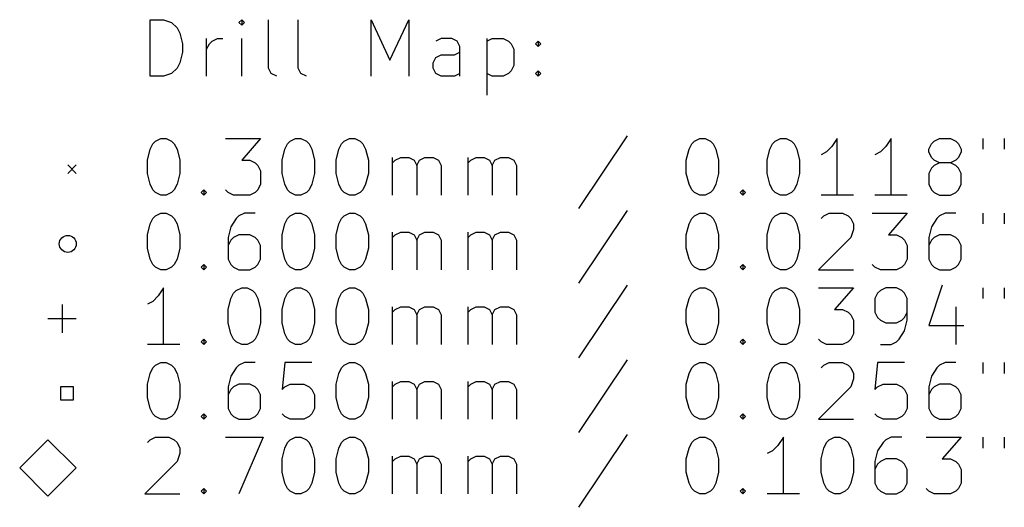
# Model space of a CAD drawing. Header units: millimetres. Extents: x 30 to 100.1, y -83.7 to -32.
# Tile 1 of 3: x 30 to 64.8, y -83.4 to -66.1. Entities that reach past the tile are written whole.
import ezdxf

# ---------------------------------------------------------------- set-up
doc = ezdxf.new("R2010")
doc.units = ezdxf.units.MM
doc.layers.add('BLACK', color=250, linetype='CONTINUOUS')

msp = doc.modelspace()

# ---------------------------------------------------------------- linework, layer by layer
at = {"layer": 'BLACK', "linetype": 'CONTINUOUS'}
for p, q in [((34.582768, -68.139838), (34.582768, -66.139838)), ((34.582768, -66.139838), (35.058958, -66.139838)), ((35.058958, -66.139838), (35.344673, -66.235076)), ((35.344673, -66.235076), (35.535149, -66.425552)), ((35.535149, -66.425552), (35.630387, -66.616028)), ((37.820863, -66.139838), (37.725625, -66.235076)), ((37.725625, -66.235076), (37.820863, -66.330314)), ((37.916101, -66.235076), (37.820863, -66.139838)), ((37.820863, -66.139838), (37.820863, -66.330314)), ((37.820863, -66.330314), (37.916101, -66.235076)), ((38.773244, -67.854123), (38.773244, -66.139838)), ((39.820863, -67.854123), (39.820863, -66.139838)), ((42.392292, -68.139838), (42.392292, -66.139838)), ((42.392292, -66.139838), (43.058959, -67.568409)), ((43.058959, -67.568409), (43.725625, -66.139838)), ((43.725625, -66.139838), (43.725625, -68.139838)), ((35.630387, -66.616028), (35.725625, -66.99698)), ((36.582768, -68.139838), (36.582768, -66.806504)), ((36.773244, -66.901742), (36.96372, -66.806504)), ((36.96372, -66.806504), (37.154197, -66.806504)), ((37.820863, -68.139838), (37.820863, -66.806504)), ((44.868482, -66.806504), (44.678006, -66.901742)), ((45.249435, -66.806504), (44.868482, -66.806504)), ((45.439911, -66.901742), (45.249435, -66.806504)), ((46.48753, -66.806504), (46.48753, -68.806504)), ((46.48753, -66.901742), (46.678006, -66.806504)), ((46.678006, -66.806504), (47.058959, -66.806504)), ((47.058959, -66.806504), (47.249435, -66.901742)), ((35.725625, -66.99698), (35.725625, -67.282695)), ((36.582768, -67.187457), (36.678006, -66.99698)), ((36.678006, -66.99698), (36.773244, -66.901742)), ((45.535149, -67.092219), (45.439911, -66.901742)), ((45.535149, -68.139838), (45.535149, -67.092219)), ((47.249435, -66.901742), (47.344673, -66.99698)), ((47.344673, -66.99698), (47.439911, -67.187457)), ((48.201816, -66.99698), (48.297054, -66.901742)), ((48.297054, -67.092219), (48.201816, -66.99698)), ((48.297054, -66.901742), (48.392292, -66.99698)), ((48.297054, -66.901742), (48.297054, -67.092219)), ((48.392292, -66.99698), (48.297054, -67.092219)), ((35.725625, -67.282695), (35.630387, -67.663647)), ((44.582768, -67.663647), (44.678006, -67.473171)), ((44.678006, -67.473171), (44.868482, -67.377933)), ((44.868482, -67.377933), (45.344673, -67.377933)), ((45.344673, -67.377933), (45.535149, -67.282695)), ((47.439911, -67.187457), (47.439911, -67.758885)), ((35.535149, -67.854123), (35.344673, -68.0446)), ((35.630387, -67.663647), (35.535149, -67.854123)), ((38.868482, -68.0446), (38.773244, -67.854123)), ((39.916101, -68.0446), (39.820863, -67.854123)), ((44.582768, -67.854123), (44.582768, -67.663647)), ((44.678006, -68.0446), (44.582768, -67.854123)), ((47.439911, -67.758885), (47.344673, -67.949361)), ((35.058958, -68.139838), (34.582768, -68.139838)), ((35.344673, -68.0446), (35.058958, -68.139838)), ((39.058958, -68.139838), (38.868482, -68.0446)), ((40.106577, -68.139838), (39.916101, -68.0446)), ((44.868482, -68.139838), (44.678006, -68.0446)), ((45.344673, -68.139838), (44.868482, -68.139838)), ((45.535149, -68.0446), (45.344673, -68.139838)), ((46.678006, -68.139838), (46.48753, -68.0446)), ((47.058959, -68.139838), (46.678006, -68.139838)), ((47.249435, -68.0446), (47.058959, -68.139838)), ((47.344673, -67.949361), (47.249435, -68.0446)), ((48.201816, -68.0446), (48.297054, -67.949361)), ((48.297054, -68.139838), (48.201816, -68.0446)), ((48.297054, -67.949361), (48.392292, -68.0446)), ((48.297054, -67.949361), (48.297054, -68.139838)), ((48.392292, -68.0446), (48.297054, -68.139838)), ((51.439912, -70.2446), (49.725627, -72.816028)), ((34.582768, -70.72079), (34.678006, -70.530314)), ((34.678006, -70.530314), (34.773244, -70.435076)), ((34.773244, -70.435076), (34.96372, -70.339838)), ((34.96372, -70.339838), (35.154197, -70.339838)), ((35.154197, -70.339838), (35.344673, -70.435076)), ((35.344673, -70.435076), (35.439911, -70.530314)), ((35.439911, -70.530314), (35.535149, -70.72079)), ((37.249435, -70.339838), (38.48753, -70.339838)), ((38.48753, -70.339838), (37.820863, -71.101742)), ((39.344673, -70.72079), (39.439911, -70.530314)), ((39.439911, -70.530314), (39.535149, -70.435076)), ((39.535149, -70.435076), (39.725625, -70.339838)), ((39.725625, -70.339838), (39.916102, -70.339838)), ((39.916102, -70.339838), (40.106578, -70.435076)), ((40.106578, -70.435076), (40.201816, -70.530314)), ((40.201816, -70.530314), (40.297054, -70.72079)), ((41.249435, -70.72079), (41.344673, -70.530314)), ((41.344673, -70.530314), (41.439911, -70.435076)), ((41.439911, -70.435076), (41.630387, -70.339838)), ((41.630387, -70.339838), (41.820864, -70.339838)), ((41.820864, -70.339838), (42.01134, -70.435076)), ((42.01134, -70.435076), (42.106578, -70.530314)), ((42.106578, -70.530314), (42.201816, -70.72079)), ((53.630389, -70.72079), (53.725627, -70.530314)), ((53.725627, -70.530314), (53.820865, -70.435076)), ((53.820865, -70.435076), (54.011341, -70.339838)), ((54.011341, -70.339838), (54.201818, -70.339838)), ((54.201818, -70.339838), (54.392294, -70.435076)), ((54.392294, -70.435076), (54.487532, -70.530314)), ((54.487532, -70.530314), (54.58277, -70.72079)), ((56.487532, -70.72079), (56.58277, -70.530314)), ((56.58277, -70.530314), (56.678008, -70.435076)), ((56.678008, -70.435076), (56.868484, -70.339838)), ((56.868484, -70.339838), (57.058961, -70.339838)), ((57.058961, -70.339838), (57.249437, -70.435076)), ((57.249437, -70.435076), (57.344675, -70.530314)), ((57.344675, -70.530314), (57.439913, -70.72079)), ((58.678008, -70.625552), (58.487532, -70.816028)), ((58.868484, -70.339838), (58.678008, -70.625552)), ((58.868484, -72.339838), (58.868484, -70.339838)), ((60.58277, -70.625552), (60.392294, -70.816028)), ((60.773246, -70.339838), (60.58277, -70.625552)), ((60.773246, -72.339838), (60.773246, -70.339838)), ((62.10658, -70.72079), (62.201818, -70.530314)), ((62.201818, -70.530314), (62.297056, -70.435076)), ((62.297056, -70.435076), (62.487532, -70.339838)), ((62.487532, -70.339838), (62.868485, -70.339838)), ((62.868485, -70.339838), (63.058961, -70.435076)), ((63.058961, -70.435076), (63.154199, -70.530314)), ((63.154199, -70.530314), (63.249437, -70.72079)), ((64.011342, -70.339838), (64.011342, -70.72079)), ((64.773247, -70.339838), (64.773247, -70.72079)), ((34.48753, -71.101742), (34.582768, -70.72079)), ((35.535149, -70.72079), (35.630387, -71.101742)), ((39.249435, -71.101742), (39.344673, -70.72079)), ((40.297054, -70.72079), (40.392292, -71.101742)), ((41.154197, -71.101742), (41.249435, -70.72079)), ((42.201816, -70.72079), (42.297054, -71.101742)), ((53.535151, -71.101742), (53.630389, -70.72079)), ((54.58277, -70.72079), (54.678008, -71.101742)), ((56.392294, -71.101742), (56.487532, -70.72079)), ((57.439913, -70.72079), (57.535151, -71.101742)), ((58.487532, -70.816028), (58.297056, -70.911266)), ((60.392294, -70.816028), (60.201818, -70.911266)), ((62.10658, -70.816028), (62.10658, -70.72079)), ((62.201818, -71.006504), (62.10658, -70.816028)), ((63.249437, -70.816028), (63.154199, -71.006504)), ((63.249437, -70.72079), (63.249437, -70.816028)), ((31.675, -71.275), (31.975, -71.575)), ((31.975, -71.275), (31.675, -71.575)), ((34.48753, -71.577933), (34.48753, -71.101742)), ((35.630387, -71.101742), (35.630387, -71.577933)), ((37.820863, -71.101742), (38.106578, -71.101742)), ((38.106578, -71.101742), (38.297054, -71.19698)), ((38.297054, -71.19698), (38.392292, -71.292219)), ((38.392292, -71.292219), (38.48753, -71.482695)), ((39.249435, -71.577933), (39.249435, -71.101742)), ((40.392292, -71.101742), (40.392292, -71.577933)), ((41.154197, -71.577933), (41.154197, -71.101742)), ((42.297054, -71.101742), (42.297054, -71.577933)), ((43.154197, -72.339838), (43.154197, -71.006504)), ((43.154197, -71.19698), (43.249435, -71.101742)), ((43.249435, -71.101742), (43.439911, -71.006504)), ((43.439911, -71.006504), (43.725626, -71.006504)), ((43.725626, -71.006504), (43.916102, -71.101742)), ((43.916102, -71.101742), (44.01134, -71.292219)), ((44.01134, -71.292219), (44.106578, -71.101742)), ((44.01134, -71.292219), (44.01134, -72.339838)), ((44.106578, -71.101742), (44.297054, -71.006504)), ((44.297054, -71.006504), (44.582768, -71.006504)), ((44.582768, -71.006504), (44.773245, -71.101742)), ((44.773245, -71.101742), (44.868483, -71.292219)), ((44.868483, -71.292219), (44.868483, -72.339838)), ((45.820864, -72.339838), (45.820864, -71.006504)), ((45.820864, -71.19698), (45.916102, -71.101742)), ((45.916102, -71.101742), (46.106578, -71.006504)), ((46.106578, -71.006504), (46.392293, -71.006504)), ((46.392293, -71.006504), (46.582769, -71.101742)), ((46.582769, -71.101742), (46.678007, -71.292219)), ((46.678007, -71.292219), (46.773245, -71.101742)), ((46.678007, -71.292219), (46.678007, -72.339838)), ((46.773245, -71.101742), (46.963721, -71.006504)), ((46.963721, -71.006504), (47.249435, -71.006504)), ((47.249435, -71.006504), (47.439912, -71.101742)), ((47.439912, -71.101742), (47.53515, -71.292219)), ((47.53515, -71.292219), (47.53515, -72.339838)), ((53.535151, -71.577933), (53.535151, -71.101742)), ((54.678008, -71.101742), (54.678008, -71.577933)), ((56.392294, -71.577933), (56.392294, -71.101742)), ((57.535151, -71.101742), (57.535151, -71.577933)), ((62.297056, -71.101742), (62.201818, -71.006504)), ((62.297056, -71.292219), (62.201818, -71.387457)), ((62.487532, -71.19698), (62.297056, -71.101742)), ((62.487532, -71.19698), (62.297056, -71.292219)), ((62.868485, -71.19698), (62.487532, -71.19698)), ((63.058961, -71.101742), (62.868485, -71.19698)), ((63.058961, -71.292219), (62.868485, -71.19698)), ((63.154199, -71.006504), (63.058961, -71.101742)), ((63.154199, -71.387457), (63.058961, -71.292219)), ((34.582768, -71.958885), (34.48753, -71.577933)), ((35.630387, -71.577933), (35.535149, -71.958885)), ((38.48753, -71.482695), (38.48753, -71.958885)), ((39.344673, -71.958885), (39.249435, -71.577933)), ((40.392292, -71.577933), (40.297054, -71.958885)), ((41.249435, -71.958885), (41.154197, -71.577933)), ((42.297054, -71.577933), (42.201816, -71.958885)), ((53.630389, -71.958885), (53.535151, -71.577933)), ((54.678008, -71.577933), (54.58277, -71.958885)), ((56.487532, -71.958885), (56.392294, -71.577933)), ((57.535151, -71.577933), (57.439913, -71.958885)), ((62.201818, -71.387457), (62.10658, -71.577933)), ((62.10658, -71.577933), (62.10658, -71.958885)), ((63.249437, -71.577933), (63.154199, -71.387457)), ((63.249437, -71.958885), (63.249437, -71.577933)), ((34.678006, -72.149361), (34.582768, -71.958885)), ((35.535149, -71.958885), (35.439911, -72.149361)), ((38.48753, -71.958885), (38.392292, -72.149361)), ((39.439911, -72.149361), (39.344673, -71.958885)), ((40.297054, -71.958885), (40.201816, -72.149361)), ((41.344673, -72.149361), (41.249435, -71.958885)), ((42.201816, -71.958885), (42.106578, -72.149361)), ((53.725627, -72.149361), (53.630389, -71.958885)), ((54.58277, -71.958885), (54.487532, -72.149361)), ((56.58277, -72.149361), (56.487532, -71.958885)), ((57.439913, -71.958885), (57.344675, -72.149361)), ((62.10658, -71.958885), (62.201818, -72.149361)), ((63.154199, -72.149361), (63.249437, -71.958885)), ((34.773244, -72.2446), (34.678006, -72.149361)), ((34.96372, -72.339838), (34.773244, -72.2446)), ((35.154197, -72.339838), (34.96372, -72.339838)), ((35.344673, -72.2446), (35.154197, -72.339838)), ((35.439911, -72.149361), (35.344673, -72.2446)), ((36.392292, -72.2446), (36.48753, -72.149361)), ((36.48753, -72.339838), (36.392292, -72.2446)), ((36.48753, -72.149361), (36.582768, -72.2446)), ((36.48753, -72.149361), (36.48753, -72.339838)), ((36.582768, -72.2446), (36.48753, -72.339838)), ((37.344673, -72.2446), (37.249435, -72.149361)), ((37.535149, -72.339838), (37.344673, -72.2446)), ((38.106578, -72.339838), (37.535149, -72.339838)), ((38.297054, -72.2446), (38.106578, -72.339838)), ((38.392292, -72.149361), (38.297054, -72.2446)), ((39.535149, -72.2446), (39.439911, -72.149361)), ((39.725625, -72.339838), (39.535149, -72.2446)), ((39.916102, -72.339838), (39.725625, -72.339838)), ((40.106578, -72.2446), (39.916102, -72.339838)), ((40.201816, -72.149361), (40.106578, -72.2446)), ((41.439911, -72.2446), (41.344673, -72.149361)), ((41.630387, -72.339838), (41.439911, -72.2446)), ((41.820864, -72.339838), (41.630387, -72.339838)), ((42.01134, -72.2446), (41.820864, -72.339838)), ((42.106578, -72.149361), (42.01134, -72.2446)), ((53.820865, -72.2446), (53.725627, -72.149361)), ((54.011341, -72.339838), (53.820865, -72.2446)), ((54.201818, -72.339838), (54.011341, -72.339838)), ((54.392294, -72.2446), (54.201818, -72.339838)), ((54.487532, -72.149361), (54.392294, -72.2446)), ((55.439913, -72.2446), (55.535151, -72.149361)), ((55.535151, -72.339838), (55.439913, -72.2446)), ((55.535151, -72.149361), (55.630389, -72.2446)), ((55.535151, -72.149361), (55.535151, -72.339838)), ((55.630389, -72.2446), (55.535151, -72.339838)), ((56.678008, -72.2446), (56.58277, -72.149361)), ((56.868484, -72.339838), (56.678008, -72.2446)), ((57.058961, -72.339838), (56.868484, -72.339838)), ((57.249437, -72.2446), (57.058961, -72.339838)), ((57.344675, -72.149361), (57.249437, -72.2446)), ((59.439913, -72.339838), (58.297056, -72.339838)), ((61.344675, -72.339838), (60.201818, -72.339838)), ((62.201818, -72.149361), (62.297056, -72.2446)), ((62.297056, -72.2446), (62.487532, -72.339838)), ((62.487532, -72.339838), (62.868485, -72.339838)), ((62.868485, -72.339838), (63.058961, -72.2446)), ((63.058961, -72.2446), (63.154199, -72.149361)), ((34.678006, -73.170314), (34.773244, -73.075076)), ((34.773244, -73.075076), (34.96372, -72.979838)), ((34.96372, -72.979838), (35.154197, -72.979838)), ((35.154197, -72.979838), (35.344673, -73.075076)), ((35.344673, -73.075076), (35.439911, -73.170314)), ((37.725625, -73.075076), (37.630387, -73.170314)), ((37.916101, -72.979838), (37.725625, -73.075076)), ((38.297054, -72.979838), (37.916101, -72.979838)), ((39.439911, -73.170314), (39.535149, -73.075076)), ((39.535149, -73.075076), (39.725625, -72.979838)), ((39.725625, -72.979838), (39.916102, -72.979838)), ((39.916102, -72.979838), (40.106578, -73.075076)), ((40.106578, -73.075076), (40.201816, -73.170314)), ((41.344673, -73.170314), (41.439911, -73.075076)), ((41.439911, -73.075076), (41.630387, -72.979838)), ((41.630387, -72.979838), (41.820864, -72.979838)), ((41.820864, -72.979838), (42.01134, -73.075076)), ((42.01134, -73.075076), (42.106578, -73.170314)), ((51.439912, -72.8846), (49.725627, -75.456028)), ((53.725627, -73.170314), (53.820865, -73.075076)), ((53.820865, -73.075076), (54.011341, -72.979838)), ((54.011341, -72.979838), (54.201818, -72.979838)), ((54.201818, -72.979838), (54.392294, -73.075076)), ((54.392294, -73.075076), (54.487532, -73.170314)), ((56.58277, -73.170314), (56.678008, -73.075076)), ((56.678008, -73.075076), (56.868484, -72.979838)), ((56.868484, -72.979838), (57.058961, -72.979838)), ((57.058961, -72.979838), (57.249437, -73.075076)), ((57.249437, -73.075076), (57.344675, -73.170314)), ((58.297056, -73.170314), (58.392294, -73.075076)), ((58.392294, -73.075076), (58.58277, -72.979838)), ((58.58277, -72.979838), (59.058961, -72.979838)), ((59.058961, -72.979838), (59.249437, -73.075076)), ((59.249437, -73.075076), (59.344675, -73.170314)), ((60.10658, -72.979838), (61.344675, -72.979838)), ((61.344675, -72.979838), (60.678008, -73.741742)), ((62.487532, -73.075076), (62.392294, -73.170314)), ((62.678008, -72.979838), (62.487532, -73.075076)), ((63.058961, -72.979838), (62.678008, -72.979838)), ((64.011342, -72.979838), (64.011342, -73.36079)), ((64.773247, -72.979838), (64.773247, -73.36079)), ((34.48753, -73.741742), (34.582768, -73.36079)), ((34.582768, -73.36079), (34.678006, -73.170314)), ((35.439911, -73.170314), (35.535149, -73.36079)), ((35.535149, -73.36079), (35.630387, -73.741742)), ((37.630387, -73.170314), (37.439911, -73.456028)), ((39.249435, -73.741742), (39.344673, -73.36079)), ((39.344673, -73.36079), (39.439911, -73.170314)), ((40.201816, -73.170314), (40.297054, -73.36079)), ((40.297054, -73.36079), (40.392292, -73.741742)), ((41.154197, -73.741742), (41.249435, -73.36079)), ((41.249435, -73.36079), (41.344673, -73.170314)), ((42.106578, -73.170314), (42.201816, -73.36079)), ((42.201816, -73.36079), (42.297054, -73.741742)), ((53.535151, -73.741742), (53.630389, -73.36079)), ((53.630389, -73.36079), (53.725627, -73.170314)), ((54.487532, -73.170314), (54.58277, -73.36079)), ((54.58277, -73.36079), (54.678008, -73.741742)), ((56.392294, -73.741742), (56.487532, -73.36079)), ((56.487532, -73.36079), (56.58277, -73.170314)), ((57.344675, -73.170314), (57.439913, -73.36079)), ((57.439913, -73.36079), (57.535151, -73.741742)), ((59.344675, -73.170314), (59.439913, -73.36079)), ((59.439913, -73.36079), (59.439913, -73.551266)), ((62.392294, -73.170314), (62.201818, -73.456028)), ((34.48753, -74.217933), (34.48753, -73.741742)), ((35.630387, -73.741742), (35.630387, -74.217933)), ((37.439911, -73.456028), (37.344673, -73.83698)), ((37.725625, -73.741742), (37.535149, -73.83698)), ((38.106578, -73.741742), (37.725625, -73.741742)), ((38.297054, -73.83698), (38.106578, -73.741742)), ((39.249435, -74.217933), (39.249435, -73.741742)), ((40.392292, -73.741742), (40.392292, -74.217933)), ((41.154197, -74.217933), (41.154197, -73.741742)), ((42.297054, -73.741742), (42.297054, -74.217933)), ((43.154197, -74.979838), (43.154197, -73.646504)), ((43.154197, -73.83698), (43.249435, -73.741742)), ((43.249435, -73.741742), (43.439911, -73.646504)), ((43.439911, -73.646504), (43.725626, -73.646504)), ((43.725626, -73.646504), (43.916102, -73.741742)), ((43.916102, -73.741742), (44.01134, -73.932219)), ((44.01134, -73.932219), (44.106578, -73.741742)), ((44.106578, -73.741742), (44.297054, -73.646504)), ((44.297054, -73.646504), (44.582768, -73.646504)), ((44.582768, -73.646504), (44.773245, -73.741742)), ((44.773245, -73.741742), (44.868483, -73.932219)), ((45.820864, -74.979838), (45.820864, -73.646504)), ((45.820864, -73.83698), (45.916102, -73.741742)), ((45.916102, -73.741742), (46.106578, -73.646504)), ((46.106578, -73.646504), (46.392293, -73.646504)), ((46.392293, -73.646504), (46.582769, -73.741742)), ((46.582769, -73.741742), (46.678007, -73.932219)), ((46.678007, -73.932219), (46.773245, -73.741742)), ((46.773245, -73.741742), (46.963721, -73.646504)), ((46.963721, -73.646504), (47.249435, -73.646504)), ((47.249435, -73.646504), (47.439912, -73.741742)), ((47.439912, -73.741742), (47.53515, -73.932219)), ((53.535151, -74.217933), (53.535151, -73.741742)), ((54.678008, -73.741742), (54.678008, -74.217933)), ((56.392294, -74.217933), (56.392294, -73.741742)), ((57.535151, -73.741742), (57.535151, -74.217933)), ((59.439913, -73.551266), (59.344675, -73.83698)), ((60.678008, -73.741742), (60.963723, -73.741742)), ((60.963723, -73.741742), (61.154199, -73.83698)), ((62.201818, -73.456028), (62.10658, -73.83698)), ((62.487532, -73.741742), (62.297056, -73.83698)), ((62.868485, -73.741742), (62.487532, -73.741742)), ((63.058961, -73.83698), (62.868485, -73.741742)), ((37.344673, -73.83698), (37.344673, -74.598885)), ((37.439911, -73.932219), (37.344673, -74.122695)), ((37.535149, -73.83698), (37.439911, -73.932219)), ((38.392292, -73.932219), (38.297054, -73.83698)), ((38.48753, -74.122695), (38.392292, -73.932219)), ((44.01134, -73.932219), (44.01134, -74.979838)), ((44.868483, -73.932219), (44.868483, -74.979838)), ((46.678007, -73.932219), (46.678007, -74.979838)), ((47.53515, -73.932219), (47.53515, -74.979838)), ((59.344675, -73.83698), (58.201818, -74.979838)), ((61.154199, -73.83698), (61.249437, -73.932219)), ((61.249437, -73.932219), (61.344675, -74.122695)), ((62.10658, -73.83698), (62.10658, -74.598885)), ((62.201818, -73.932219), (62.10658, -74.122695)), ((62.297056, -73.83698), (62.201818, -73.932219)), ((63.154199, -73.932219), (63.058961, -73.83698)), ((63.249437, -74.122695), (63.154199, -73.932219)), ((34.582768, -74.598885), (34.48753, -74.217933)), ((35.630387, -74.217933), (35.535149, -74.598885)), ((38.48753, -74.598885), (38.48753, -74.122695)), ((39.344673, -74.598885), (39.249435, -74.217933)), ((40.392292, -74.217933), (40.297054, -74.598885)), ((41.249435, -74.598885), (41.154197, -74.217933)), ((42.297054, -74.217933), (42.201816, -74.598885)), ((53.630389, -74.598885), (53.535151, -74.217933)), ((54.678008, -74.217933), (54.58277, -74.598885)), ((56.487532, -74.598885), (56.392294, -74.217933)), ((57.535151, -74.217933), (57.439913, -74.598885)), ((61.344675, -74.122695), (61.344675, -74.598885)), ((63.249437, -74.598885), (63.249437, -74.122695)), ((34.678006, -74.789361), (34.582768, -74.598885)), ((34.773244, -74.8846), (34.678006, -74.789361)), ((35.439911, -74.789361), (35.344673, -74.8846)), ((35.535149, -74.598885), (35.439911, -74.789361)), ((36.392292, -74.8846), (36.48753, -74.789361)), ((36.48753, -74.789361), (36.582768, -74.8846)), ((36.48753, -74.789361), (36.48753, -74.979838)), ((37.344673, -74.598885), (37.439911, -74.789361)), ((37.439911, -74.789361), (37.535149, -74.8846)), ((38.297054, -74.8846), (38.392292, -74.789361)), ((38.392292, -74.789361), (38.48753, -74.598885)), ((39.439911, -74.789361), (39.344673, -74.598885)), ((39.535149, -74.8846), (39.439911, -74.789361)), ((40.201816, -74.789361), (40.106578, -74.8846)), ((40.297054, -74.598885), (40.201816, -74.789361)), ((41.344673, -74.789361), (41.249435, -74.598885)), ((41.439911, -74.8846), (41.344673, -74.789361)), ((42.106578, -74.789361), (42.01134, -74.8846)), ((42.201816, -74.598885), (42.106578, -74.789361)), ((53.725627, -74.789361), (53.630389, -74.598885)), ((53.820865, -74.8846), (53.725627, -74.789361)), ((54.487532, -74.789361), (54.392294, -74.8846)), ((54.58277, -74.598885), (54.487532, -74.789361)), ((55.439913, -74.8846), (55.535151, -74.789361)), ((55.535151, -74.789361), (55.630389, -74.8846)), ((55.535151, -74.789361), (55.535151, -74.979838)), ((56.58277, -74.789361), (56.487532, -74.598885)), ((56.678008, -74.8846), (56.58277, -74.789361)), ((57.344675, -74.789361), (57.249437, -74.8846)), ((57.439913, -74.598885), (57.344675, -74.789361)), ((60.201818, -74.8846), (60.10658, -74.789361)), ((61.249437, -74.789361), (61.154199, -74.8846)), ((61.344675, -74.598885), (61.249437, -74.789361)), ((62.10658, -74.598885), (62.201818, -74.789361)), ((62.201818, -74.789361), (62.297056, -74.8846)), ((63.058961, -74.8846), (63.154199, -74.789361)), ((63.154199, -74.789361), (63.249437, -74.598885)), ((34.96372, -74.979838), (34.773244, -74.8846)), ((35.154197, -74.979838), (34.96372, -74.979838)), ((35.344673, -74.8846), (35.154197, -74.979838)), ((36.48753, -74.979838), (36.392292, -74.8846)), ((36.582768, -74.8846), (36.48753, -74.979838)), ((37.535149, -74.8846), (37.725625, -74.979838)), ((37.725625, -74.979838), (38.106578, -74.979838)), ((38.106578, -74.979838), (38.297054, -74.8846)), ((39.725625, -74.979838), (39.535149, -74.8846)), ((39.916102, -74.979838), (39.725625, -74.979838)), ((40.106578, -74.8846), (39.916102, -74.979838)), ((41.630387, -74.979838), (41.439911, -74.8846)), ((41.820864, -74.979838), (41.630387, -74.979838)), ((42.01134, -74.8846), (41.820864, -74.979838)), ((54.011341, -74.979838), (53.820865, -74.8846)), ((54.201818, -74.979838), (54.011341, -74.979838)), ((54.392294, -74.8846), (54.201818, -74.979838)), ((55.535151, -74.979838), (55.439913, -74.8846)), ((55.630389, -74.8846), (55.535151, -74.979838)), ((56.868484, -74.979838), (56.678008, -74.8846)), ((57.058961, -74.979838), (56.868484, -74.979838)), ((57.249437, -74.8846), (57.058961, -74.979838)), ((58.201818, -74.979838), (59.439913, -74.979838)), ((60.392294, -74.979838), (60.201818, -74.8846)), ((60.963723, -74.979838), (60.392294, -74.979838)), ((61.154199, -74.8846), (60.963723, -74.979838)), ((62.297056, -74.8846), (62.487532, -74.979838)), ((62.487532, -74.979838), (62.868485, -74.979838)), ((62.868485, -74.979838), (63.058961, -74.8846)), ((35.058958, -75.619838), (34.868482, -75.905552)), ((35.058958, -77.619838), (35.058958, -75.619838)), ((37.439911, -76.00079), (37.535149, -75.810314)), ((37.535149, -75.810314), (37.630387, -75.715076)), ((37.630387, -75.715076), (37.820863, -75.619838)), ((37.820863, -75.619838), (38.01134, -75.619838)), ((38.01134, -75.619838), (38.201816, -75.715076)), ((38.201816, -75.715076), (38.297054, -75.810314)), ((38.297054, -75.810314), (38.392292, -76.00079)), ((39.344673, -76.00079), (39.439911, -75.810314)), ((39.439911, -75.810314), (39.535149, -75.715076)), ((39.535149, -75.715076), (39.725625, -75.619838)), ((39.725625, -75.619838), (39.916102, -75.619838)), ((39.916102, -75.619838), (40.106578, -75.715076)), ((40.106578, -75.715076), (40.201816, -75.810314)), ((40.201816, -75.810314), (40.297054, -76.00079)), ((41.249435, -76.00079), (41.344673, -75.810314)), ((41.344673, -75.810314), (41.439911, -75.715076)), ((41.439911, -75.715076), (41.630387, -75.619838)), ((41.630387, -75.619838), (41.820864, -75.619838)), ((41.820864, -75.619838), (42.01134, -75.715076)), ((42.01134, -75.715076), (42.106578, -75.810314)), ((42.106578, -75.810314), (42.201816, -76.00079)), ((51.439912, -75.5246), (49.725627, -78.096028)), ((53.630389, -76.00079), (53.725627, -75.810314)), ((53.725627, -75.810314), (53.820865, -75.715076)), ((53.820865, -75.715076), (54.011341, -75.619838)), ((54.011341, -75.619838), (54.201818, -75.619838)), ((54.201818, -75.619838), (54.392294, -75.715076)), ((54.392294, -75.715076), (54.487532, -75.810314)), ((54.487532, -75.810314), (54.58277, -76.00079)), ((56.487532, -76.00079), (56.58277, -75.810314)), ((56.58277, -75.810314), (56.678008, -75.715076)), ((56.678008, -75.715076), (56.868484, -75.619838)), ((56.868484, -75.619838), (57.058961, -75.619838)), ((57.058961, -75.619838), (57.249437, -75.715076)), ((57.249437, -75.715076), (57.344675, -75.810314)), ((57.344675, -75.810314), (57.439913, -76.00079)), ((58.201818, -75.619838), (59.439913, -75.619838)), ((59.439913, -75.619838), (58.773246, -76.381742)), ((60.297056, -75.810314), (60.201818, -76.00079)), ((60.392294, -75.715076), (60.297056, -75.810314)), ((60.58277, -75.619838), (60.392294, -75.715076)), ((60.963723, -75.619838), (60.58277, -75.619838)), ((61.154199, -75.715076), (60.963723, -75.619838)), ((61.249437, -75.810314), (61.154199, -75.715076)), ((61.344675, -76.00079), (61.249437, -75.810314)), ((62.58277, -75.5246), (62.10658, -76.953171)), ((64.011342, -75.619838), (64.011342, -76.00079)), ((64.773247, -75.619838), (64.773247, -76.00079)), ((31.475, -76.205), (31.475, -77.205)), ((34.678006, -76.096028), (34.48753, -76.191266)), ((34.868482, -75.905552), (34.678006, -76.096028)), ((37.344673, -76.381742), (37.439911, -76.00079)), ((38.392292, -76.00079), (38.48753, -76.381742)), ((39.249435, -76.381742), (39.344673, -76.00079)), ((40.297054, -76.00079), (40.392292, -76.381742)), ((41.154197, -76.381742), (41.249435, -76.00079)), ((42.201816, -76.00079), (42.297054, -76.381742)), ((53.535151, -76.381742), (53.630389, -76.00079)), ((54.58277, -76.00079), (54.678008, -76.381742)), ((56.392294, -76.381742), (56.487532, -76.00079)), ((57.439913, -76.00079), (57.535151, -76.381742)), ((60.201818, -76.00079), (60.201818, -76.47698)), ((61.344675, -76.762695), (61.344675, -76.00079)), ((37.344673, -76.857933), (37.344673, -76.381742)), ((38.48753, -76.381742), (38.48753, -76.857933)), ((39.249435, -76.857933), (39.249435, -76.381742)), ((40.392292, -76.381742), (40.392292, -76.857933)), ((41.154197, -76.857933), (41.154197, -76.381742)), ((42.297054, -76.381742), (42.297054, -76.857933)), ((43.154197, -77.619838), (43.154197, -76.286504)), ((43.154197, -76.47698), (43.249435, -76.381742)), ((43.249435, -76.381742), (43.439911, -76.286504)), ((43.439911, -76.286504), (43.725626, -76.286504)), ((43.725626, -76.286504), (43.916102, -76.381742)), ((43.916102, -76.381742), (44.01134, -76.572219)), ((44.01134, -76.572219), (44.106578, -76.381742)), ((44.106578, -76.381742), (44.297054, -76.286504)), ((44.297054, -76.286504), (44.582768, -76.286504)), ((44.582768, -76.286504), (44.773245, -76.381742)), ((44.773245, -76.381742), (44.868483, -76.572219)), ((45.820864, -77.619838), (45.820864, -76.286504)), ((45.820864, -76.47698), (45.916102, -76.381742)), ((45.916102, -76.381742), (46.106578, -76.286504)), ((46.106578, -76.286504), (46.392293, -76.286504)), ((46.392293, -76.286504), (46.582769, -76.381742)), ((46.582769, -76.381742), (46.678007, -76.572219)), ((46.678007, -76.572219), (46.773245, -76.381742)), ((46.773245, -76.381742), (46.963721, -76.286504)), ((46.963721, -76.286504), (47.249435, -76.286504)), ((47.249435, -76.286504), (47.439912, -76.381742)), ((47.439912, -76.381742), (47.53515, -76.572219)), ((53.535151, -76.857933), (53.535151, -76.381742)), ((54.678008, -76.381742), (54.678008, -76.857933)), ((56.392294, -76.857933), (56.392294, -76.381742)), ((57.535151, -76.381742), (57.535151, -76.857933)), ((58.773246, -76.381742), (59.058961, -76.381742)), ((59.058961, -76.381742), (59.249437, -76.47698)), ((59.249437, -76.47698), (59.344675, -76.572219)), ((60.201818, -76.47698), (60.297056, -76.667457)), ((61.249437, -76.667457), (61.344675, -76.47698)), ((63.058961, -76.286504), (63.058961, -77.619838)), ((30.975, -76.705), (31.975, -76.705)), ((37.439911, -77.238885), (37.344673, -76.857933)), ((38.48753, -76.857933), (38.392292, -77.238885)), ((39.344673, -77.238885), (39.249435, -76.857933)), ((40.392292, -76.857933), (40.297054, -77.238885)), ((41.249435, -77.238885), (41.154197, -76.857933)), ((42.297054, -76.857933), (42.201816, -77.238885)), ((44.01134, -76.572219), (44.01134, -77.619838)), ((44.868483, -76.572219), (44.868483, -77.619838)), ((46.678007, -76.572219), (46.678007, -77.619838)), ((47.53515, -76.572219), (47.53515, -77.619838)), ((53.630389, -77.238885), (53.535151, -76.857933)), ((54.678008, -76.857933), (54.58277, -77.238885)), ((56.487532, -77.238885), (56.392294, -76.857933)), ((57.535151, -76.857933), (57.439913, -77.238885)), ((59.344675, -76.572219), (59.439913, -76.762695)), ((59.439913, -76.762695), (59.439913, -77.238885)), ((60.297056, -76.667457), (60.392294, -76.762695)), ((60.392294, -76.762695), (60.58277, -76.857933)), ((60.58277, -76.857933), (60.963723, -76.857933)), ((60.963723, -76.857933), (61.154199, -76.762695)), ((61.154199, -76.762695), (61.249437, -76.667457)), ((61.249437, -77.143647), (61.344675, -76.762695)), ((37.535149, -77.429361), (37.439911, -77.238885)), ((38.392292, -77.238885), (38.297054, -77.429361)), ((39.439911, -77.429361), (39.344673, -77.238885)), ((40.297054, -77.238885), (40.201816, -77.429361)), ((41.344673, -77.429361), (41.249435, -77.238885)), ((42.201816, -77.238885), (42.106578, -77.429361)), ((53.725627, -77.429361), (53.630389, -77.238885)), ((54.58277, -77.238885), (54.487532, -77.429361)), ((56.58277, -77.429361), (56.487532, -77.238885)), ((57.439913, -77.238885), (57.344675, -77.429361)), ((59.439913, -77.238885), (59.344675, -77.429361)), ((61.058961, -77.429361), (61.249437, -77.143647)), ((62.10658, -76.953171), (63.344675, -76.953171)), ((36.392292, -77.5246), (36.48753, -77.429361)), ((36.48753, -77.619838), (36.392292, -77.5246)), ((36.48753, -77.429361), (36.582768, -77.5246)), ((36.48753, -77.429361), (36.48753, -77.619838)), ((36.582768, -77.5246), (36.48753, -77.619838)), ((37.630387, -77.5246), (37.535149, -77.429361)), ((37.820863, -77.619838), (37.630387, -77.5246)), ((38.201816, -77.5246), (38.01134, -77.619838)), ((38.297054, -77.429361), (38.201816, -77.5246)), ((39.535149, -77.5246), (39.439911, -77.429361)), ((39.725625, -77.619838), (39.535149, -77.5246)), ((40.106578, -77.5246), (39.916102, -77.619838)), ((40.201816, -77.429361), (40.106578, -77.5246)), ((41.439911, -77.5246), (41.344673, -77.429361)), ((41.630387, -77.619838), (41.439911, -77.5246)), ((42.01134, -77.5246), (41.820864, -77.619838)), ((42.106578, -77.429361), (42.01134, -77.5246)), ((53.820865, -77.5246), (53.725627, -77.429361)), ((54.011341, -77.619838), (53.820865, -77.5246)), ((54.392294, -77.5246), (54.201818, -77.619838)), ((54.487532, -77.429361), (54.392294, -77.5246)), ((55.439913, -77.5246), (55.535151, -77.429361)), ((55.535151, -77.619838), (55.439913, -77.5246)), ((55.535151, -77.429361), (55.630389, -77.5246)), ((55.535151, -77.429361), (55.535151, -77.619838)), ((55.630389, -77.5246), (55.535151, -77.619838)), ((56.678008, -77.5246), (56.58277, -77.429361)), ((56.868484, -77.619838), (56.678008, -77.5246)), ((57.249437, -77.5246), (57.058961, -77.619838)), ((57.344675, -77.429361), (57.249437, -77.5246)), ((58.297056, -77.5246), (58.201818, -77.429361)), ((58.487532, -77.619838), (58.297056, -77.5246)), ((59.249437, -77.5246), (59.058961, -77.619838)), ((59.344675, -77.429361), (59.249437, -77.5246)), ((60.773246, -77.619838), (60.963723, -77.5246)), ((60.963723, -77.5246), (61.058961, -77.429361)), ((35.630387, -77.619838), (34.48753, -77.619838)), ((38.01134, -77.619838), (37.820863, -77.619838)), ((39.916102, -77.619838), (39.725625, -77.619838)), ((41.820864, -77.619838), (41.630387, -77.619838)), ((54.201818, -77.619838), (54.011341, -77.619838)), ((57.058961, -77.619838), (56.868484, -77.619838)), ((59.058961, -77.619838), (58.487532, -77.619838)), ((60.392294, -77.619838), (60.773246, -77.619838)), ((34.773244, -78.355076), (34.96372, -78.259838)), ((34.96372, -78.259838), (35.154197, -78.259838)), ((35.154197, -78.259838), (35.344673, -78.355076)), ((37.916101, -78.259838), (37.725625, -78.355076)), ((38.297054, -78.259838), (37.916101, -78.259838)), ((39.344673, -78.259838), (39.249435, -79.212219)), ((40.297054, -78.259838), (39.344673, -78.259838)), ((41.439911, -78.355076), (41.630387, -78.259838)), ((41.630387, -78.259838), (41.820864, -78.259838)), ((41.820864, -78.259838), (42.01134, -78.355076)), ((51.439912, -78.1646), (49.725627, -80.736028)), ((53.820865, -78.355076), (54.011341, -78.259838)), ((54.011341, -78.259838), (54.201818, -78.259838)), ((54.201818, -78.259838), (54.392294, -78.355076)), ((56.678008, -78.355076), (56.868484, -78.259838)), ((56.868484, -78.259838), (57.058961, -78.259838)), ((57.058961, -78.259838), (57.249437, -78.355076)), ((58.392294, -78.355076), (58.58277, -78.259838)), ((58.58277, -78.259838), (59.058961, -78.259838)), ((59.058961, -78.259838), (59.249437, -78.355076)), ((60.297056, -78.259838), (60.201818, -79.212219)), ((61.249437, -78.259838), (60.297056, -78.259838)), ((62.678008, -78.259838), (62.487532, -78.355076)), ((63.058961, -78.259838), (62.678008, -78.259838)), ((64.011342, -78.259838), (64.011342, -78.64079)), ((64.773247, -78.259838), (64.773247, -78.64079)), ((34.48753, -79.021742), (34.582768, -78.64079)), ((34.582768, -78.64079), (34.678006, -78.450314)), ((34.678006, -78.450314), (34.773244, -78.355076)), ((35.344673, -78.355076), (35.439911, -78.450314)), ((35.439911, -78.450314), (35.535149, -78.64079)), ((35.535149, -78.64079), (35.630387, -79.021742)), ((37.630387, -78.450314), (37.439911, -78.736028)), ((37.725625, -78.355076), (37.630387, -78.450314)), ((41.154197, -79.021742), (41.249435, -78.64079)), ((41.249435, -78.64079), (41.344673, -78.450314)), ((41.344673, -78.450314), (41.439911, -78.355076)), ((42.01134, -78.355076), (42.106578, -78.450314)), ((42.106578, -78.450314), (42.201816, -78.64079)), ((42.201816, -78.64079), (42.297054, -79.021742)), ((53.535151, -79.021742), (53.630389, -78.64079)), ((53.630389, -78.64079), (53.725627, -78.450314)), ((53.725627, -78.450314), (53.820865, -78.355076)), ((54.392294, -78.355076), (54.487532, -78.450314)), ((54.487532, -78.450314), (54.58277, -78.64079)), ((54.58277, -78.64079), (54.678008, -79.021742)), ((56.392294, -79.021742), (56.487532, -78.64079)), ((56.487532, -78.64079), (56.58277, -78.450314)), ((56.58277, -78.450314), (56.678008, -78.355076)), ((57.249437, -78.355076), (57.344675, -78.450314)), ((57.344675, -78.450314), (57.439913, -78.64079)), ((57.439913, -78.64079), (57.535151, -79.021742)), ((58.297056, -78.450314), (58.392294, -78.355076)), ((59.249437, -78.355076), (59.344675, -78.450314)), ((59.344675, -78.450314), (59.439913, -78.64079)), ((59.439913, -78.64079), (59.439913, -78.831266)), ((62.392294, -78.450314), (62.201818, -78.736028)), ((62.487532, -78.355076), (62.392294, -78.450314)), ((37.439911, -78.736028), (37.344673, -79.11698)), ((43.154197, -80.259838), (43.154197, -78.926504)), ((43.249435, -79.021742), (43.439911, -78.926504)), ((43.439911, -78.926504), (43.725626, -78.926504)), ((43.725626, -78.926504), (43.916102, -79.021742)), ((44.106578, -79.021742), (44.297054, -78.926504)), ((44.297054, -78.926504), (44.582768, -78.926504)), ((44.582768, -78.926504), (44.773245, -79.021742)), ((45.820864, -80.259838), (45.820864, -78.926504)), ((45.916102, -79.021742), (46.106578, -78.926504)), ((46.106578, -78.926504), (46.392293, -78.926504)), ((46.392293, -78.926504), (46.582769, -79.021742)), ((46.773245, -79.021742), (46.963721, -78.926504)), ((46.963721, -78.926504), (47.249435, -78.926504)), ((47.249435, -78.926504), (47.439912, -79.021742)), ((59.439913, -78.831266), (59.344675, -79.11698)), ((62.201818, -78.736028), (62.10658, -79.11698)), ((31.879812, -79.115188), (31.420188, -79.115188)), ((31.420188, -79.115188), (31.420188, -79.574812)), ((31.879812, -79.574812), (31.879812, -79.115188)), ((34.48753, -79.497933), (34.48753, -79.021742)), ((35.630387, -79.021742), (35.630387, -79.497933)), ((37.344673, -79.11698), (37.344673, -79.878885)), ((37.439911, -79.212219), (37.344673, -79.402695)), ((37.535149, -79.11698), (37.439911, -79.212219)), ((37.725625, -79.021742), (37.535149, -79.11698)), ((38.106578, -79.021742), (37.725625, -79.021742)), ((38.297054, -79.11698), (38.106578, -79.021742)), ((38.392292, -79.212219), (38.297054, -79.11698)), ((38.48753, -79.402695), (38.392292, -79.212219)), ((39.249435, -79.212219), (39.344673, -79.11698)), ((39.344673, -79.11698), (39.535149, -79.021742)), ((39.535149, -79.021742), (40.01134, -79.021742)), ((40.01134, -79.021742), (40.201816, -79.11698)), ((40.201816, -79.11698), (40.297054, -79.212219)), ((40.297054, -79.212219), (40.392292, -79.402695)), ((41.154197, -79.497933), (41.154197, -79.021742)), ((42.297054, -79.021742), (42.297054, -79.497933)), ((43.154197, -79.11698), (43.249435, -79.021742)), ((43.916102, -79.021742), (44.01134, -79.212219)), ((44.01134, -79.212219), (44.106578, -79.021742)), ((44.01134, -79.212219), (44.01134, -80.259838)), ((44.773245, -79.021742), (44.868483, -79.212219)), ((44.868483, -79.212219), (44.868483, -80.259838)), ((45.820864, -79.11698), (45.916102, -79.021742)), ((46.582769, -79.021742), (46.678007, -79.212219)), ((46.678007, -79.212219), (46.773245, -79.021742)), ((46.678007, -79.212219), (46.678007, -80.259838)), ((47.439912, -79.021742), (47.53515, -79.212219)), ((47.53515, -79.212219), (47.53515, -80.259838)), ((53.535151, -79.497933), (53.535151, -79.021742)), ((54.678008, -79.021742), (54.678008, -79.497933)), ((56.392294, -79.497933), (56.392294, -79.021742)), ((57.535151, -79.021742), (57.535151, -79.497933)), ((59.344675, -79.11698), (58.201818, -80.259838)), ((60.201818, -79.212219), (60.297056, -79.11698)), ((60.297056, -79.11698), (60.487532, -79.021742)), ((60.487532, -79.021742), (60.963723, -79.021742)), ((60.963723, -79.021742), (61.154199, -79.11698)), ((61.154199, -79.11698), (61.249437, -79.212219)), ((61.249437, -79.212219), (61.344675, -79.402695)), ((62.10658, -79.11698), (62.10658, -79.878885)), ((62.201818, -79.212219), (62.10658, -79.402695)), ((62.297056, -79.11698), (62.201818, -79.212219)), ((62.487532, -79.021742), (62.297056, -79.11698)), ((62.868485, -79.021742), (62.487532, -79.021742)), ((63.058961, -79.11698), (62.868485, -79.021742)), ((63.154199, -79.212219), (63.058961, -79.11698)), ((63.249437, -79.402695), (63.154199, -79.212219)), ((31.420188, -79.574812), (31.879812, -79.574812)), ((34.582768, -79.878885), (34.48753, -79.497933)), ((35.630387, -79.497933), (35.535149, -79.878885)), ((38.48753, -79.878885), (38.48753, -79.402695)), ((40.392292, -79.402695), (40.392292, -79.878885)), ((41.249435, -79.878885), (41.154197, -79.497933)), ((42.297054, -79.497933), (42.201816, -79.878885)), ((53.630389, -79.878885), (53.535151, -79.497933)), ((54.678008, -79.497933), (54.58277, -79.878885)), ((56.487532, -79.878885), (56.392294, -79.497933)), ((57.535151, -79.497933), (57.439913, -79.878885)), ((61.344675, -79.402695), (61.344675, -79.878885)), ((63.249437, -79.878885), (63.249437, -79.402695)), ((34.678006, -80.069361), (34.582768, -79.878885)), ((35.535149, -79.878885), (35.439911, -80.069361)), ((37.344673, -79.878885), (37.439911, -80.069361)), ((38.392292, -80.069361), (38.48753, -79.878885)), ((40.392292, -79.878885), (40.297054, -80.069361)), ((41.344673, -80.069361), (41.249435, -79.878885)), ((42.201816, -79.878885), (42.106578, -80.069361)), ((53.725627, -80.069361), (53.630389, -79.878885)), ((54.58277, -79.878885), (54.487532, -80.069361)), ((56.58277, -80.069361), (56.487532, -79.878885)), ((57.439913, -79.878885), (57.344675, -80.069361)), ((61.344675, -79.878885), (61.249437, -80.069361)), ((62.10658, -79.878885), (62.201818, -80.069361)), ((63.154199, -80.069361), (63.249437, -79.878885)), ((34.773244, -80.1646), (34.678006, -80.069361)), ((34.96372, -80.259838), (34.773244, -80.1646)), ((35.154197, -80.259838), (34.96372, -80.259838)), ((35.344673, -80.1646), (35.154197, -80.259838)), ((35.439911, -80.069361), (35.344673, -80.1646)), ((36.392292, -80.1646), (36.48753, -80.069361)), ((36.48753, -80.259838), (36.392292, -80.1646)), ((36.48753, -80.069361), (36.582768, -80.1646)), ((36.48753, -80.069361), (36.48753, -80.259838)), ((36.582768, -80.1646), (36.48753, -80.259838)), ((37.439911, -80.069361), (37.535149, -80.1646)), ((37.535149, -80.1646), (37.725625, -80.259838)), ((37.725625, -80.259838), (38.106578, -80.259838)), ((38.106578, -80.259838), (38.297054, -80.1646)), ((38.297054, -80.1646), (38.392292, -80.069361)), ((39.344673, -80.1646), (39.249435, -80.069361)), ((39.535149, -80.259838), (39.344673, -80.1646)), ((40.01134, -80.259838), (39.535149, -80.259838)), ((40.201816, -80.1646), (40.01134, -80.259838)), ((40.297054, -80.069361), (40.201816, -80.1646)), ((41.439911, -80.1646), (41.344673, -80.069361)), ((41.630387, -80.259838), (41.439911, -80.1646)), ((41.820864, -80.259838), (41.630387, -80.259838)), ((42.01134, -80.1646), (41.820864, -80.259838)), ((42.106578, -80.069361), (42.01134, -80.1646)), ((53.820865, -80.1646), (53.725627, -80.069361)), ((54.011341, -80.259838), (53.820865, -80.1646)), ((54.201818, -80.259838), (54.011341, -80.259838)), ((54.392294, -80.1646), (54.201818, -80.259838)), ((54.487532, -80.069361), (54.392294, -80.1646)), ((55.439913, -80.1646), (55.535151, -80.069361)), ((55.535151, -80.259838), (55.439913, -80.1646)), ((55.535151, -80.069361), (55.630389, -80.1646)), ((55.535151, -80.069361), (55.535151, -80.259838)), ((55.630389, -80.1646), (55.535151, -80.259838)), ((56.678008, -80.1646), (56.58277, -80.069361)), ((56.868484, -80.259838), (56.678008, -80.1646)), ((57.058961, -80.259838), (56.868484, -80.259838)), ((57.249437, -80.1646), (57.058961, -80.259838)), ((57.344675, -80.069361), (57.249437, -80.1646)), ((58.201818, -80.259838), (59.439913, -80.259838)), ((60.297056, -80.1646), (60.201818, -80.069361)), ((60.487532, -80.259838), (60.297056, -80.1646)), ((60.963723, -80.259838), (60.487532, -80.259838)), ((61.154199, -80.1646), (60.963723, -80.259838)), ((61.249437, -80.069361), (61.154199, -80.1646)), ((62.201818, -80.069361), (62.297056, -80.1646)), ((62.297056, -80.1646), (62.487532, -80.259838)), ((62.487532, -80.259838), (62.868485, -80.259838)), ((62.868485, -80.259838), (63.058961, -80.1646)), ((63.058961, -80.1646), (63.154199, -80.069361)), ((30.975, -80.985), (29.975, -81.985)), ((31.975, -81.985), (30.975, -80.985)), ((34.48753, -81.090314), (34.582768, -80.995076)), ((34.582768, -80.995076), (34.773244, -80.899838)), ((34.773244, -80.899838), (35.249435, -80.899838)), ((35.249435, -80.899838), (35.439911, -80.995076)), ((35.439911, -80.995076), (35.535149, -81.090314)), ((37.249435, -80.899838), (38.582768, -80.899838)), ((38.582768, -80.899838), (37.725625, -82.899838)), ((39.439911, -81.090314), (39.535149, -80.995076)), ((39.535149, -80.995076), (39.725625, -80.899838)), ((39.725625, -80.899838), (39.916102, -80.899838)), ((39.916102, -80.899838), (40.106578, -80.995076)), ((40.106578, -80.995076), (40.201816, -81.090314)), ((41.344673, -81.090314), (41.439911, -80.995076)), ((41.439911, -80.995076), (41.630387, -80.899838)), ((41.630387, -80.899838), (41.820864, -80.899838)), ((41.820864, -80.899838), (42.01134, -80.995076)), ((42.01134, -80.995076), (42.106578, -81.090314)), ((51.439912, -80.8046), (49.725627, -83.376028)), ((53.725627, -81.090314), (53.820865, -80.995076)), ((53.820865, -80.995076), (54.011341, -80.899838)), ((54.011341, -80.899838), (54.201818, -80.899838)), ((54.201818, -80.899838), (54.392294, -80.995076)), ((54.392294, -80.995076), (54.487532, -81.090314)), ((56.963722, -80.899838), (56.773246, -81.185552)), ((56.963722, -82.899838), (56.963722, -80.899838)), ((58.487532, -81.090314), (58.58277, -80.995076)), ((58.58277, -80.995076), (58.773246, -80.899838)), ((58.773246, -80.899838), (58.963723, -80.899838)), ((58.963723, -80.899838), (59.154199, -80.995076)), ((59.154199, -80.995076), (59.249437, -81.090314)), ((60.58277, -80.995076), (60.487532, -81.090314)), ((60.773246, -80.899838), (60.58277, -80.995076)), ((61.154199, -80.899838), (60.773246, -80.899838)), ((62.011342, -80.899838), (63.249437, -80.899838)), ((63.249437, -80.899838), (62.58277, -81.661742)), ((64.011342, -80.899838), (64.011342, -81.28079)), ((64.773247, -80.899838), (64.773247, -81.28079)), ((35.535149, -81.090314), (35.630387, -81.28079)), ((35.630387, -81.28079), (35.630387, -81.471266)), ((39.249435, -81.661742), (39.344673, -81.28079)), ((39.344673, -81.28079), (39.439911, -81.090314)), ((40.201816, -81.090314), (40.297054, -81.28079)), ((40.297054, -81.28079), (40.392292, -81.661742)), ((41.154197, -81.661742), (41.249435, -81.28079)), ((41.249435, -81.28079), (41.344673, -81.090314)), ((42.106578, -81.090314), (42.201816, -81.28079)), ((42.201816, -81.28079), (42.297054, -81.661742)), ((53.535151, -81.661742), (53.630389, -81.28079)), ((53.630389, -81.28079), (53.725627, -81.090314)), ((54.487532, -81.090314), (54.58277, -81.28079)), ((54.58277, -81.28079), (54.678008, -81.661742)), ((56.58277, -81.376028), (56.392294, -81.471266)), ((56.773246, -81.185552), (56.58277, -81.376028)), ((58.297056, -81.661742), (58.392294, -81.28079)), ((58.392294, -81.28079), (58.487532, -81.090314)), ((59.249437, -81.090314), (59.344675, -81.28079)), ((59.344675, -81.28079), (59.439913, -81.661742)), ((60.297056, -81.376028), (60.201818, -81.75698)), ((60.487532, -81.090314), (60.297056, -81.376028)), ((35.535149, -81.75698), (34.392292, -82.899838)), ((35.630387, -81.471266), (35.535149, -81.75698)), ((39.249435, -82.137933), (39.249435, -81.661742)), ((40.392292, -81.661742), (40.392292, -82.137933)), ((41.154197, -82.137933), (41.154197, -81.661742)), ((42.297054, -81.661742), (42.297054, -82.137933)), ((43.154197, -82.899838), (43.154197, -81.566504)), ((43.154197, -81.75698), (43.249435, -81.661742)), ((43.249435, -81.661742), (43.439911, -81.566504)), ((43.439911, -81.566504), (43.725626, -81.566504)), ((43.725626, -81.566504), (43.916102, -81.661742)), ((43.916102, -81.661742), (44.01134, -81.852219)), ((44.01134, -81.852219), (44.106578, -81.661742)), ((44.106578, -81.661742), (44.297054, -81.566504)), ((44.297054, -81.566504), (44.582768, -81.566504)), ((44.582768, -81.566504), (44.773245, -81.661742)), ((44.773245, -81.661742), (44.868483, -81.852219)), ((45.820864, -82.899838), (45.820864, -81.566504)), ((45.820864, -81.75698), (45.916102, -81.661742)), ((45.916102, -81.661742), (46.106578, -81.566504)), ((46.106578, -81.566504), (46.392293, -81.566504)), ((46.392293, -81.566504), (46.582769, -81.661742)), ((46.582769, -81.661742), (46.678007, -81.852219)), ((46.678007, -81.852219), (46.773245, -81.661742)), ((46.773245, -81.661742), (46.963721, -81.566504)), ((46.963721, -81.566504), (47.249435, -81.566504)), ((47.249435, -81.566504), (47.439912, -81.661742)), ((47.439912, -81.661742), (47.53515, -81.852219)), ((53.535151, -82.137933), (53.535151, -81.661742)), ((54.678008, -81.661742), (54.678008, -82.137933)), ((58.297056, -82.137933), (58.297056, -81.661742)), ((59.439913, -81.661742), (59.439913, -82.137933)), ((60.201818, -81.75698), (60.201818, -82.518885)), ((60.392294, -81.75698), (60.297056, -81.852219)), ((60.58277, -81.661742), (60.392294, -81.75698)), ((60.963723, -81.661742), (60.58277, -81.661742)), ((61.154199, -81.75698), (60.963723, -81.661742)), ((61.249437, -81.852219), (61.154199, -81.75698)), ((62.58277, -81.661742), (62.868485, -81.661742)), ((62.868485, -81.661742), (63.058961, -81.75698)), ((63.058961, -81.75698), (63.154199, -81.852219)), ((29.975, -81.985), (30.975, -82.985)), ((30.975, -82.985), (31.975, -81.985)), ((44.01134, -81.852219), (44.01134, -82.899838)), ((44.868483, -81.852219), (44.868483, -82.899838)), ((46.678007, -81.852219), (46.678007, -82.899838)), ((47.53515, -81.852219), (47.53515, -82.899838)), ((60.297056, -81.852219), (60.201818, -82.042695)), ((61.344675, -82.042695), (61.249437, -81.852219)), ((61.344675, -82.518885), (61.344675, -82.042695)), ((63.154199, -81.852219), (63.249437, -82.042695)), ((63.249437, -82.042695), (63.249437, -82.518885)), ((39.344673, -82.518885), (39.249435, -82.137933)), ((40.392292, -82.137933), (40.297054, -82.518885)), ((41.249435, -82.518885), (41.154197, -82.137933)), ((42.297054, -82.137933), (42.201816, -82.518885)), ((53.630389, -82.518885), (53.535151, -82.137933)), ((54.678008, -82.137933), (54.58277, -82.518885)), ((58.392294, -82.518885), (58.297056, -82.137933)), ((59.439913, -82.137933), (59.344675, -82.518885)), ((36.392292, -82.8046), (36.48753, -82.709361)), ((36.48753, -82.899838), (36.392292, -82.8046)), ((36.48753, -82.709361), (36.582768, -82.8046)), ((36.48753, -82.709361), (36.48753, -82.899838)), ((36.582768, -82.8046), (36.48753, -82.899838)), ((39.439911, -82.709361), (39.344673, -82.518885)), ((39.535149, -82.8046), (39.439911, -82.709361)), ((39.725625, -82.899838), (39.535149, -82.8046)), ((40.106578, -82.8046), (39.916102, -82.899838)), ((40.201816, -82.709361), (40.106578, -82.8046)), ((40.297054, -82.518885), (40.201816, -82.709361)), ((41.344673, -82.709361), (41.249435, -82.518885)), ((41.439911, -82.8046), (41.344673, -82.709361)), ((41.630387, -82.899838), (41.439911, -82.8046)), ((42.01134, -82.8046), (41.820864, -82.899838)), ((42.106578, -82.709361), (42.01134, -82.8046)), ((42.201816, -82.518885), (42.106578, -82.709361)), ((53.725627, -82.709361), (53.630389, -82.518885)), ((53.820865, -82.8046), (53.725627, -82.709361)), ((54.011341, -82.899838), (53.820865, -82.8046)), ((54.392294, -82.8046), (54.201818, -82.899838)), ((54.487532, -82.709361), (54.392294, -82.8046)), ((54.58277, -82.518885), (54.487532, -82.709361)), ((55.439913, -82.8046), (55.535151, -82.709361)), ((55.535151, -82.899838), (55.439913, -82.8046)), ((55.535151, -82.709361), (55.630389, -82.8046)), ((55.535151, -82.709361), (55.535151, -82.899838)), ((55.630389, -82.8046), (55.535151, -82.899838)), ((58.487532, -82.709361), (58.392294, -82.518885)), ((58.58277, -82.8046), (58.487532, -82.709361)), ((58.773246, -82.899838), (58.58277, -82.8046)), ((59.154199, -82.8046), (58.963723, -82.899838)), ((59.249437, -82.709361), (59.154199, -82.8046)), ((59.344675, -82.518885), (59.249437, -82.709361)), ((60.201818, -82.518885), (60.297056, -82.709361)), ((60.297056, -82.709361), (60.392294, -82.8046)), ((60.392294, -82.8046), (60.58277, -82.899838)), ((60.963723, -82.899838), (61.154199, -82.8046)), ((61.154199, -82.8046), (61.249437, -82.709361)), ((61.249437, -82.709361), (61.344675, -82.518885)), ((62.10658, -82.8046), (62.011342, -82.709361)), ((62.297056, -82.899838), (62.10658, -82.8046)), ((63.058961, -82.8046), (62.868485, -82.899838)), ((63.154199, -82.709361), (63.058961, -82.8046)), ((63.249437, -82.518885), (63.154199, -82.709361)), ((34.392292, -82.899838), (35.630387, -82.899838)), ((39.916102, -82.899838), (39.725625, -82.899838)), ((41.820864, -82.899838), (41.630387, -82.899838)), ((54.201818, -82.899838), (54.011341, -82.899838)), ((57.535151, -82.899838), (56.392294, -82.899838)), ((58.963723, -82.899838), (58.773246, -82.899838)), ((60.58277, -82.899838), (60.963723, -82.899838)), ((62.868485, -82.899838), (62.297056, -82.899838))]:
    msp.add_line(p, q, dxfattribs=at)
at = {"layer": 'BLACK'}
msp.add_circle((31.675, -74.065), 0.3, dxfattribs=at)

doc.saveas('drawing.dxf')
